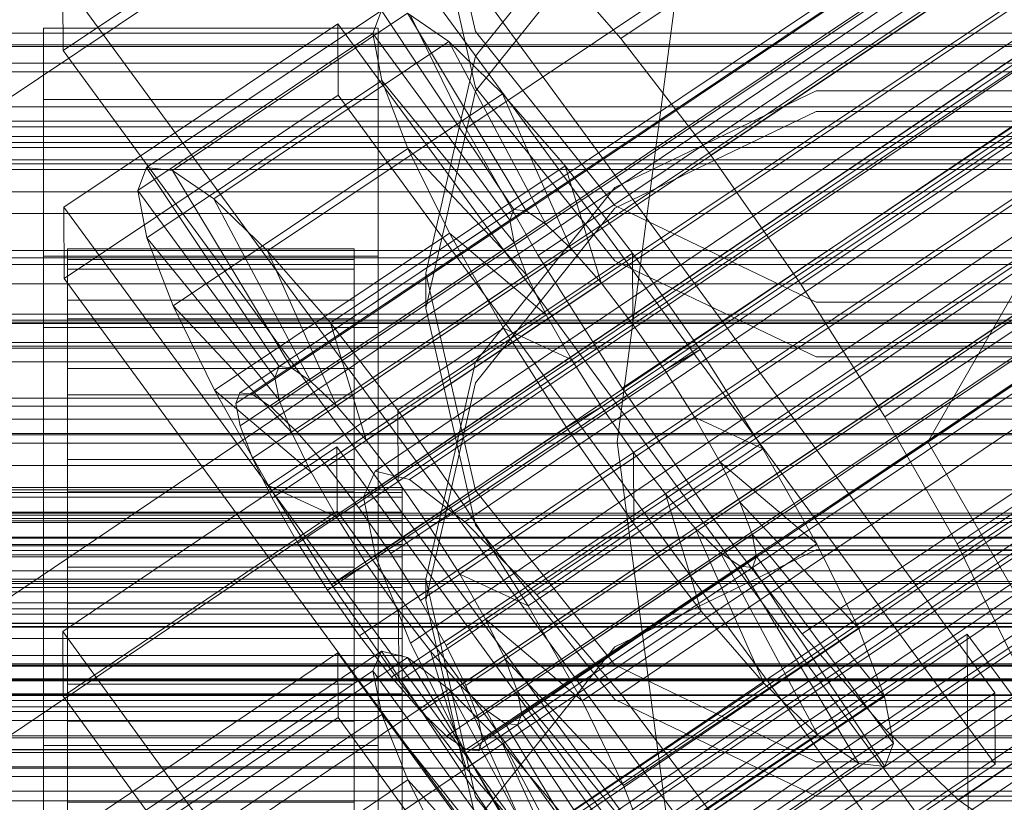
# Model space of a CAD drawing. Header units: millimetres. Extents: x -2233 to 61924, y -68080 to 6847.
# Tile 202 of 256: x 132 to 173, y -34265 to -34232. Entities that reach past the tile are written whole.
import ezdxf

# ---------------------------------------------------------------- set-up
doc = ezdxf.new("R2010")
doc.units = ezdxf.units.MM
for name, color, linetype, lineweight in [('COTAS_O', 1, 'Continuous', 0), ('COTAS_P', 1, 'Continuous', 0), ('frontal_briquetadora', 7, 'Continuous', 0), ('frontal_C01', 7, 'Continuous', 0), ('frontal_C02', 7, 'Continuous', 0), ('frontal_C03', 7, 'Continuous', 0), ('frontal_mezcladora', 7, 'Continuous', 0), ('frontal_secador', 7, 'Continuous', 0)]:
    doc.layers.add(name, color=color, linetype=linetype, lineweight=lineweight)
doc.dimstyles.new('R19_100', dxfattribs={"dimtxt": 250, "dimasz": 150, "dimexe": 150, "dimexo": 80, "dimgap": 100, "dimtad": 1, "dimtih": 1, "dimtoh": 1, "dimdsep": 46, "dimcen": 0.09, "dimadec": 0, "dimazin": 0, "dimtfac": 1, "dimtdec": 4, "dimtofl": 0, "dimtmove": 0, "dimatfit": 3, "dimfxl": 1, "dimtolj": 1, "dimtzin": 0, "dimarcsym": 0})

# ---------------------------------------------------------------- blocks, each defined once
blk = doc.blocks.new('DIM_R27_48')
at = {"layer": 'COTAS_P'}
for p, q in [((-1750, -34600), (-1600, -34555)), ((2600, -34600), (2450, -34555)), ((-1750, -35500), (-1750, -34600)), ((-1750, -34600), (2600, -34600)), ((-1750, -34600), (-1600, -34645)), ((2600, -34600), (2450, -34645)), ((2600, -35500), (2600, -34600))]:
    blk.add_line(p, q, dxfattribs=at)
blk.add_text('4350 P', height=250, dxfattribs=at).set_placement((425, -34500))
blk = doc.blocks.new('DIM_R27_50')
at = {"layer": 'COTAS_P'}
for p, q in [((1705.784, -34504.945), (1551.897, -34475.895)), ((-194.216, -34704.945), (1705.784, -34504.945)), ((1705.784, -34504.945), (1561.319, -34565.401)), ((1800, -35400), (1705.784, -34504.945)), ((-194.216, -34704.945), (-49.751, -34644.49)), ((-100, -35600), (-194.216, -34704.945)), ((-194.216, -34704.945), (-40.33, -34733.995))]:
    blk.add_line(p, q, dxfattribs=at)
blk.add_text('1910.5 P', height=250, rotation=6.009, dxfattribs=at).set_placement((745.315, -34505.495))
blk = doc.blocks.new('DIM_R27_52')
at = {"layer": 'COTAS_O'}
for p, q in [((-1725, -33700), (-1575, -33655)), ((1725, -33700), (1575, -33655)), ((-1725, -34400), (-1725, -33700)), ((-1725, -33700), (1725, -33700)), ((-1725, -33700), (-1575, -33745)), ((1725, -33700), (1575, -33745)), ((1725, -34400), (1725, -33700))]:
    blk.add_line(p, q, dxfattribs=at)
blk.add_text('3450 O', height=250, dxfattribs=at).set_placement((0, -33600))
blk = doc.blocks.new('DIM_R27_53')
at = {"layer": 'COTAS_P'}
for p, q in [((-150, -32000), (550, -32000)), ((550, -32000), (505, -32150)), ((550, -34600), (550, -32000)), ((550, -32000), (595, -32150)), ((550, -34600), (505, -34450)), ((550, -34600), (595, -34450)), ((-150, -34600), (550, -34600))]:
    blk.add_line(p, q, dxfattribs=at)
blk.add_text('2600 P', height=250, rotation=90, dxfattribs=at).set_placement((450, -33300))
blk = doc.blocks.new('DIM_R27_56')
at = {"layer": 'COTAS_O'}
for p, q in [((-650, -34200), (-500, -34155)), ((650, -34200), (500, -34155)), ((-650, -34900), (-650, -34200)), ((-650, -34200), (650, -34200)), ((-650, -34200), (-500, -34245)), ((650, -34200), (500, -34245)), ((650, -34900), (650, -34200))]:
    blk.add_line(p, q, dxfattribs=at)
blk.add_text('1300 O', height=250, dxfattribs=at).set_placement((0, -34100))

msp = doc.modelspace()

# ---------------------------------------------------------------- linework, layer by layer
at = {"layer": 'frontal_briquetadora'}
for p, q in [((151.08, -34232.849), (149, -34223.801)), ((149, -34226.151), (151.08, -34235.184)), ((151.08, -34233.872), (156.906, -34226.61)), ((156.907, -34228.052), (151.08, -34235.335)), ((156.906, -34240.124), (151.08, -34232.849)), ((149, -34242.945), (151.08, -34233.872)), ((151.08, -34235.335), (149, -34244.416)), ((151.08, -34235.184), (156.907, -34242.429)), ((165.326, -34235.331), (156.906, -34239.371)), ((174.674, -34235.331), (165.326, -34235.331)), ((156.907, -34240.238), (165.327, -34236.188)), ((165.327, -34236.188), (174.673, -34236.188)), ((156.906, -34239.371), (151.08, -34246.657)), ((151.08, -34247.536), (156.907, -34240.238)), ((165.326, -34244.169), (156.906, -34240.124)), ((156.907, -34242.429), (165.327, -34246.449)), ((151.08, -34252.035), (149, -34242.945)), ((149, -34244.416), (149, -34242.945)), ((149, -34244.416), (151.08, -34253.497)), ((174.674, -34244.169), (165.326, -34244.169)), ((165.327, -34246.449), (174.673, -34246.449)), ((151.08, -34246.657), (149, -34255.753)), ((149, -34256.636), (151.08, -34247.536)), ((156.906, -34259.336), (151.08, -34252.035)), ((151.08, -34253.497), (156.907, -34260.779)), ((165.326, -34254.527), (156.906, -34258.582)), ((174.674, -34254.527), (165.326, -34254.527)), ((149, -34255.753), (131, -34255.753)), ((149, -34256.636), (149, -34255.753)), ((149, -34255.753), (151.08, -34264.86)), ((151.08, -34265.737), (149, -34256.636)), ((156.906, -34258.582), (151.08, -34265.888)), ((165.326, -34263.393), (156.906, -34259.336)), ((-160, -34260.611), (200, -34260.611)), ((156.907, -34260.779), (165.327, -34264.821)), ((174.674, -34263.393), (165.326, -34263.393)), ((-160, -34265.027), (200, -34265.027)), ((151.08, -34264.86), (156.906, -34272.168)), ((165.327, -34264.821), (174.673, -34264.821))]:
    msp.add_line(p, q, dxfattribs=at)
at = {"layer": 'frontal_C01'}
for p, q in [((146.872, -34251.231), (331.181, -34126.897)), ((148.32, -34251.581), (332.629, -34127.246)), ((146.383, -34252.321), (330.692, -34127.987)), ((150.629, -34253.346), (334.938, -34129.011)), ((141.218, -34274.815), (355.017, -34130.587)), ((141.731, -34274.939), (355.53, -34130.711)), ((146.887, -34254.776), (331.197, -34130.442)), ((141.045, -34275.202), (354.844, -34130.973)), ((142.549, -34275.565), (356.348, -34131.336)), ((141.224, -34276.072), (355.022, -34131.843)), ((153.641, -34256.406), (337.95, -34132.071)), ((143.617, -34276.649), (357.415, -34132.421)), ((141.742, -34277.366), (355.541, -34133.138)), ((144.861, -34278.119), (358.659, -34133.89)), ((148.35, -34258.429), (332.659, -34134.094)), ((142.565, -34278.996), (356.363, -34134.768)), ((359.995, -34135.645), (146.196, -34279.873)), ((157.152, -34260.553), (341.461, -34136.219)), ((143.635, -34280.852), (357.434, -34136.624)), ((147.533, -34281.793), (361.332, -34137.564)), ((144.881, -34282.806), (358.68, -34138.578)), ((150.672, -34263.031), (334.981, -34138.696)), ((345.231, -34141.17), (160.922, -34265.504)), ((153.694, -34268.268), (338.003, -34143.933)), ((157.211, -34273.783), (341.52, -34149.448)), ((228.298, -34191.267), (130, -34257.579)), ((130, -34263.359), (228.298, -34197.047)), ((-311.15, -34232.906), (311.15, -34232.906)), ((-311.15, -34233.399), (311.15, -34233.399)), ((-311.15, -34238.212), (311.15, -34238.212)), ((-311.15, -34238.614), (311.15, -34238.614)), ((-311.15, -34242.307), (311.15, -34242.307)), ((-311.15, -34242.591), (311.15, -34242.591)), ((-311.15, -34244.913), (311.15, -34244.913)), ((-311.15, -34245.06), (311.15, -34245.06)), ((-311.15, -34245.852), (311.15, -34245.852)), ((133.809, -34257.946), (145.277, -34250.21)), ((145.277, -34250.21), (145.289, -34252.906)), ((145.277, -34250.21), (172.809, -34288.064)), ((146.383, -34252.321), (146.872, -34251.231)), ((146.872, -34251.231), (148.32, -34251.581)), ((148.32, -34251.581), (150.629, -34253.346)), ((146.887, -34254.776), (146.383, -34252.321)), ((145.289, -34252.906), (133.821, -34260.642)), ((172.821, -34290.76), (145.289, -34252.906)), ((150.629, -34253.346), (153.641, -34256.406)), ((148.35, -34258.429), (146.887, -34254.776)), ((153.641, -34256.406), (157.152, -34260.553)), ((133.821, -34260.642), (133.809, -34257.946)), ((161.341, -34295.801), (133.809, -34257.946)), ((150.672, -34263.031), (148.35, -34258.429)), ((133.847, -34266.574), (145.315, -34258.838)), ((137.313, -34265.395), (147.143, -34258.764)), ((145.315, -34258.838), (145.327, -34261.534)), ((145.315, -34258.838), (172.847, -34296.692)), ((147.143, -34258.764), (146.777, -34259.579)), ((148.226, -34259.025), (147.143, -34258.764)), ((147.143, -34258.764), (152.686, -34267.079)), ((138.396, -34265.656), (148.226, -34259.025)), ((149.953, -34260.345), (148.226, -34259.025)), ((148.226, -34259.025), (153.199, -34267.203)), ((136.948, -34266.21), (146.777, -34259.579)), ((146.777, -34259.579), (152.513, -34267.465)), ((146.777, -34259.579), (147.155, -34261.415)), ((133, -34262.704), (133, -34260.008)), ((133, -34260.008), (147, -34260.008)), ((133, -34306.231), (133, -34260.008)), ((147, -34260.008), (147, -34262.704)), ((147, -34260.008), (147, -34306.231)), ((140.123, -34266.977), (149.953, -34260.345)), ((152.207, -34262.635), (149.953, -34260.345)), ((149.953, -34260.345), (154.017, -34267.828)), ((133.821, -34260.642), (161.353, -34298.497)), ((157.152, -34260.553), (160.922, -34265.504)), ((145.327, -34261.534), (133.859, -34269.27)), ((137.325, -34268.047), (147.155, -34261.415)), ((172.859, -34299.388), (145.327, -34261.534)), ((147.155, -34261.415), (152.692, -34268.335)), ((147.155, -34261.415), (148.249, -34264.148)), ((147, -34262.704), (133, -34262.704)), ((133, -34262.704), (133, -34308.927)), ((142.377, -34269.266), (152.207, -34262.635)), ((147, -34308.927), (147, -34262.704)), ((154.833, -34265.737), (152.207, -34262.635)), ((152.207, -34262.635), (155.085, -34268.913)), ((153.694, -34268.268), (150.672, -34263.031)), ((138.419, -34270.779), (148.249, -34264.148)), ((148.249, -34264.148), (153.21, -34269.629)), ((148.249, -34264.148), (149.985, -34267.59))]:
    msp.add_line(p, q, dxfattribs=at)
at = {"layer": 'frontal_C02'}
for p, q in [((141.218, -34247.953), (355.017, -34104.978)), ((141.731, -34248.009), (355.53, -34105.034)), ((141.045, -34248.408), (354.844, -34105.432)), ((142.549, -34248.572), (356.348, -34105.596)), ((141.224, -34249.342), (355.022, -34106.366)), ((143.617, -34249.602), (357.415, -34106.627)), ((141.742, -34250.692), (355.541, -34107.716)), ((144.861, -34251.031), (358.659, -34108.056)), ((142.565, -34252.365), (356.363, -34109.39)), ((359.995, -34109.785), (146.196, -34252.761)), ((157.152, -34233.131), (341.461, -34109.877)), ((143.635, -34254.249), (357.434, -34111.273)), ((147.533, -34254.673), (361.332, -34111.698)), ((144.881, -34256.213), (358.68, -34113.238)), ((148.779, -34256.638), (362.578, -34113.663)), ((150.672, -34236.896), (334.981, -34113.641)), ((345.231, -34114.758), (160.922, -34238.012)), ((146.218, -34258.126), (360.017, -34115.15)), ((149.85, -34258.521), (363.648, -34115.546)), ((147.554, -34259.855), (361.352, -34116.88)), ((150.672, -34260.195), (364.471, -34117.22)), ((148.798, -34261.284), (362.596, -34118.309)), ((151.191, -34261.545), (364.989, -34118.569)), ((153.694, -34242.211), (338.003, -34118.957)), ((149.865, -34262.315), (363.664, -34119.339)), ((151.369, -34262.479), (365.168, -34119.503)), ((150.683, -34262.877), (364.482, -34119.902)), ((151.196, -34262.933), (364.995, -34119.958)), ((164.693, -34243.409), (349.002, -34120.155)), ((157.211, -34247.756), (341.52, -34124.502)), ((168.21, -34248.954), (352.519, -34125.7)), ((160.982, -34253.153), (345.291, -34129.899)), ((171.232, -34254.27), (355.541, -34131.015)), ((164.752, -34258.034), (349.061, -34134.78)), ((168.263, -34262.067), (352.572, -34138.812)), ((171.275, -34264.976), (355.584, -34141.721)), ((130, -34236.667), (228.298, -34170.932)), ((145.277, -34222.988), (172.809, -34260.51)), ((145.289, -34225.968), (133.821, -34233.637)), ((172.821, -34263.491), (145.289, -34225.968)), ((153.641, -34229.099), (157.152, -34233.131)), ((133.821, -34233.637), (133.809, -34230.657)), ((161.341, -34268.179), (133.809, -34230.657)), ((137.313, -34238.535), (147.143, -34231.962)), ((138.396, -34238.653), (148.226, -34232.08)), ((147.143, -34231.962), (146.777, -34232.921)), ((147.143, -34231.962), (152.686, -34240.284)), ((149.953, -34233.267), (148.226, -34232.08)), ((148.226, -34232.08), (153.199, -34240.34)), ((133.847, -34240.194), (145.315, -34232.525)), ((145.315, -34232.525), (145.327, -34235.506)), ((145.315, -34232.525), (172.847, -34270.048)), ((150.672, -34236.896), (148.35, -34232.173)), ((133, -34235.68), (133, -34232.699)), ((133, -34232.699), (147, -34232.699)), ((133, -34278.518), (133, -34232.699)), ((136.948, -34239.495), (146.777, -34232.921)), ((146.777, -34232.921), (152.513, -34240.739)), ((146.777, -34232.921), (147.155, -34234.893)), ((147, -34232.699), (147, -34235.68)), ((147, -34232.699), (147, -34278.518)), ((140.123, -34239.841), (149.953, -34233.267)), ((152.207, -34235.443), (149.953, -34233.267)), ((149.953, -34233.267), (154.017, -34240.902)), ((157.152, -34233.131), (160.922, -34238.012)), ((133.821, -34233.637), (161.353, -34271.16)), ((-450, -34234.172), (450, -34234.172)), ((137.325, -34241.467), (147.155, -34234.893)), ((147.155, -34234.893), (152.692, -34241.673)), ((147.155, -34234.893), (148.249, -34237.743)), ((147, -34235.68), (133, -34235.68)), ((133, -34235.68), (133, -34281.498)), ((145.327, -34235.506), (133.859, -34243.175)), ((142.377, -34242.017), (152.207, -34235.443)), ((172.859, -34273.028), (145.327, -34235.506)), ((147, -34281.498), (147, -34235.68)), ((154.833, -34238.46), (152.207, -34235.443)), ((152.207, -34235.443), (155.085, -34241.933)), ((153.694, -34242.211), (150.672, -34236.896)), ((138.419, -34244.316), (148.249, -34237.743)), ((148.249, -34237.743), (153.21, -34243.022)), ((148.249, -34237.743), (149.985, -34241.276)), ((160.922, -34238.012), (164.693, -34243.409)), ((136.948, -34239.495), (137.313, -34238.535)), ((142.856, -34246.858), (137.313, -34238.535)), ((137.313, -34238.535), (138.396, -34238.653)), ((143.369, -34246.913), (138.396, -34238.653)), ((138.396, -34238.653), (140.123, -34239.841)), ((145.003, -34245.033), (154.833, -34238.46)), ((157.653, -34242.111), (154.833, -34238.46)), ((154.833, -34238.46), (156.329, -34243.362)), ((142.683, -34247.312), (136.948, -34239.495)), ((137.325, -34241.467), (136.948, -34239.495)), ((144.188, -34247.476), (140.123, -34239.841)), ((140.123, -34239.841), (142.377, -34242.017)), ((133.859, -34243.175), (133.847, -34240.194)), ((161.379, -34277.717), (133.847, -34240.194)), ((152.686, -34240.284), (142.856, -34246.858)), ((153.199, -34240.34), (143.369, -34246.913)), ((152.513, -34240.739), (152.686, -34240.284)), ((152.686, -34240.284), (153.199, -34240.34)), ((153.199, -34240.34), (154.017, -34240.902)), ((152.513, -34240.739), (142.683, -34247.312)), ((152.692, -34241.673), (152.513, -34240.739)), ((154.017, -34240.902), (144.188, -34247.476)), ((154.017, -34240.902), (155.085, -34241.933)), ((142.862, -34248.246), (137.325, -34241.467)), ((138.419, -34244.316), (137.325, -34241.467)), ((140.156, -34247.85), (149.985, -34241.276)), ((149.985, -34241.276), (154.033, -34244.696)), ((149.985, -34241.276), (152.246, -34245.252)), ((134, -34251.921), (134, -34241.929)), ((134, -34241.929), (134, -34242.375)), ((134, -34241.929), (146, -34241.929)), ((134, -34242.777), (134, -34241.929)), ((152.692, -34241.673), (142.862, -34248.246)), ((155.085, -34241.933), (145.255, -34248.507)), ((146, -34242.375), (146, -34241.929)), ((146, -34241.929), (146, -34251.921)), ((146, -34241.929), (146, -34242.777)), ((153.21, -34243.022), (152.692, -34241.673)), ((155.085, -34241.933), (156.329, -34243.362)), ((133, -34245.217), (133, -34242.237)), ((133, -34242.237), (147, -34242.237)), ((133, -34288.055), (133, -34242.237)), ((134, -34252.132), (134, -34242.375)), ((134, -34242.375), (134, -34244.084)), ((134, -34242.375), (146, -34242.375)), ((145.255, -34248.507), (142.377, -34242.017)), ((142.377, -34242.017), (145.003, -34245.033)), ((146, -34244.084), (146, -34242.375)), ((146, -34242.375), (146, -34252.132)), ((147, -34242.237), (147, -34245.217)), ((147, -34242.237), (147, -34288.055)), ((157.653, -34242.111), (147.823, -34248.685)), ((157.211, -34247.756), (153.694, -34242.211)), ((157.665, -34245.092), (157.653, -34242.111)), ((160.474, -34246.148), (157.653, -34242.111)), ((134, -34252.322), (134, -34242.777)), ((134, -34242.777), (146, -34242.777)), ((134, -34244.86), (134, -34242.777)), ((146, -34242.777), (146, -34252.322)), ((146, -34242.777), (146, -34244.86)), ((133.859, -34243.175), (161.391, -34280.697)), ((153.21, -34243.022), (143.38, -34249.596)), ((154.033, -34244.696), (153.21, -34243.022)), ((156.329, -34243.362), (146.499, -34249.936)), ((156.329, -34243.362), (157.665, -34245.092)), ((164.693, -34243.409), (168.21, -34248.954)), ((134, -34252.942), (134, -34244.084)), ((134, -34244.084), (134, -34246.941)), ((134, -34244.084), (146, -34244.084)), ((143.38, -34249.596), (138.419, -34244.316)), ((140.156, -34247.85), (138.419, -34244.316)), ((146, -34246.941), (146, -34244.084)), ((146, -34244.084), (146, -34252.942)), ((134, -34253.309), (134, -34244.86)), ((134, -34244.86), (146, -34244.86)), ((134, -34248.038), (134, -34244.86)), ((154.033, -34244.696), (144.203, -34251.27)), ((146, -34244.86), (146, -34253.309)), ((146, -34244.86), (146, -34248.038)), ((155.103, -34246.579), (154.033, -34244.696)), ((147, -34245.217), (133, -34245.217)), ((133, -34245.217), (133, -34291.036)), ((142.416, -34251.826), (152.246, -34245.252)), ((146.499, -34249.936), (145.003, -34245.033)), ((145.003, -34245.033), (147.823, -34248.685)), ((147, -34291.036), (147, -34245.217)), ((147.835, -34251.665), (157.665, -34245.092)), ((152.246, -34245.252), (155.103, -34246.579)), ((152.246, -34245.252), (154.877, -34249.4)), ((157.665, -34245.092), (159.001, -34247.004)), ((450, -34246.094), (-450, -34246.094)), ((150.644, -34252.722), (160.474, -34246.148)), ((160.474, -34246.148), (159.001, -34247.004)), ((163.105, -34250.296), (160.474, -34246.148)), ((134, -34254.294), (134, -34246.941)), ((134, -34246.941), (134, -34250.749)), ((134, -34246.941), (146, -34246.941)), ((142.856, -34246.858), (142.683, -34247.312)), ((143.369, -34246.913), (142.856, -34246.858)), ((144.188, -34247.476), (143.369, -34246.913)), ((155.103, -34246.579), (145.274, -34253.153)), ((146, -34250.749), (146, -34246.941)), ((146, -34246.941), (146, -34254.294)), ((156.35, -34248.544), (155.103, -34246.579)), ((142.683, -34247.312), (142.862, -34248.246)), ((159.001, -34247.004), (149.171, -34253.577)), ((159.001, -34247.004), (160.247, -34248.969)), ((145.255, -34248.507), (144.188, -34247.476)), ((160.982, -34253.153), (157.211, -34247.756)), ((134, -34254.814), (134, -34248.038)), ((134, -34248.038), (146, -34248.038)), ((134, -34252.093), (134, -34248.038)), ((144.203, -34251.27), (140.156, -34247.85)), ((142.416, -34251.826), (140.156, -34247.85)), ((141.045, -34248.408), (141.218, -34247.953)), ((141.218, -34247.953), (141.731, -34248.009)), ((141.731, -34248.009), (142.549, -34248.572)), ((146, -34248.038), (146, -34254.814)), ((146, -34248.038), (146, -34252.093)), ((141.224, -34249.342), (141.045, -34248.408)), ((142.549, -34248.572), (143.617, -34249.602)), ((142.862, -34248.246), (143.38, -34249.596)), ((146.499, -34249.936), (145.255, -34248.507)), ((156.35, -34248.544), (146.52, -34255.118)), ((154.877, -34249.4), (156.35, -34248.544)), ((157.686, -34250.456), (156.35, -34248.544)), ((147.823, -34248.685), (147.835, -34251.665)), ((147.823, -34248.685), (150.644, -34252.722)), ((160.247, -34248.969), (150.417, -34255.542)), ((163.105, -34250.296), (160.247, -34248.969)), ((160.247, -34248.969), (161.318, -34250.852)), ((168.21, -34248.954), (171.232, -34254.27)), ((141.742, -34250.692), (141.224, -34249.342)), ((145.047, -34255.973), (154.877, -34249.4)), ((154.877, -34249.4), (157.698, -34253.437)), ((143.38, -34249.596), (144.203, -34251.27)), ((143.617, -34249.602), (144.861, -34251.031)), ((147.835, -34251.665), (146.499, -34249.936)), ((157.686, -34250.456), (147.856, -34257.03)), ((153.275, -34256.87), (163.105, -34250.296)), ((157.698, -34253.437), (157.686, -34250.456)), ((159.022, -34252.186), (157.686, -34250.456)), ((165.365, -34254.272), (163.105, -34250.296)), ((134, -34256.098), (134, -34250.749)), ((134, -34250.749), (134, -34255.25)), ((134, -34250.749), (146, -34250.749)), ((142.565, -34252.365), (141.742, -34250.692)), ((144.861, -34251.031), (146.196, -34252.761)), ((146, -34255.25), (146, -34250.749)), ((146, -34250.749), (146, -34256.098)), ((161.318, -34250.852), (151.488, -34257.426)), ((165.365, -34254.272), (161.318, -34250.852)), ((161.318, -34250.852), (162.14, -34252.526)), ((144.203, -34251.27), (145.274, -34253.153)), ((145.274, -34253.153), (142.416, -34251.826)), ((145.047, -34255.973), (142.416, -34251.826)), ((149.171, -34253.577), (147.835, -34251.665)), ((-148, -34251.921), (148, -34251.921)), ((-148, -34252.132), (148, -34252.132)), ((134, -34252.132), (134, -34251.921)), ((146, -34251.921), (134, -34251.921)), ((134, -34251.921), (134, -34252.322)), ((134, -34256.735), (134, -34252.093)), ((134, -34252.093), (146, -34252.093)), ((134, -34256.749), (134, -34252.093)), ((134, -34252.942), (134, -34252.132)), ((146, -34252.132), (134, -34252.132)), ((146, -34251.921), (146, -34252.132)), ((146, -34252.322), (146, -34251.921)), ((146, -34252.093), (146, -34256.735)), ((146, -34252.093), (146, -34256.749)), ((146, -34252.132), (146, -34252.942)), ((148, -34252.132), (148, -34251.921)), ((148, -34251.921), (148, -34252.322)), ((148, -34252.942), (148, -34252.132)), ((159.022, -34252.186), (149.192, -34258.76)), ((160.518, -34257.088), (159.022, -34252.186)), ((160.266, -34253.615), (159.022, -34252.186)), ((-148, -34252.322), (148, -34252.322)), ((146, -34252.322), (134, -34252.322)), ((134, -34252.322), (134, -34253.309)), ((143.635, -34254.249), (142.565, -34252.365)), ((146, -34253.309), (146, -34252.322)), ((148, -34252.322), (148, -34253.309)), ((149.171, -34253.577), (150.644, -34252.722)), ((150.644, -34252.722), (153.275, -34256.87)), ((162.14, -34252.526), (152.311, -34259.099)), ((167.102, -34257.805), (162.14, -34252.526)), ((162.14, -34252.526), (162.659, -34253.875)), ((-148, -34252.942), (148, -34252.942)), ((134, -34254.294), (134, -34252.942)), ((146, -34252.942), (134, -34252.942)), ((146, -34252.942), (146, -34254.294)), ((146.196, -34252.761), (147.533, -34254.673)), ((148, -34254.294), (148, -34252.942)), ((-148, -34253.309), (148, -34253.309)), ((146, -34253.309), (134, -34253.309)), ((134, -34253.309), (134, -34254.814)), ((145.274, -34253.153), (146.52, -34255.118)), ((146, -34254.814), (146, -34253.309)), ((147.868, -34260.011), (157.698, -34253.437)), ((148, -34253.309), (148, -34254.814)), ((157.698, -34253.437), (160.518, -34257.088)), ((164.752, -34258.034), (160.982, -34253.153)), ((150.417, -34255.542), (149.171, -34253.577)), ((160.266, -34253.615), (150.436, -34260.188)), ((162.659, -34253.875), (152.829, -34260.449)), ((163.144, -34260.105), (160.266, -34253.615)), ((161.333, -34254.646), (160.266, -34253.615)), ((168.196, -34260.655), (162.659, -34253.875)), ((162.659, -34253.875), (162.837, -34254.809)), ((-148, -34254.294), (148, -34254.294)), ((134, -34256.098), (134, -34254.294)), ((146, -34254.294), (134, -34254.294)), ((144.881, -34256.213), (143.635, -34254.249)), ((146, -34254.294), (146, -34256.098)), ((148, -34256.098), (148, -34254.294)), ((155.535, -34260.846), (165.365, -34254.272)), ((167.102, -34257.805), (165.365, -34254.272)), ((171.232, -34254.27), (173.554, -34258.993)), ((147.533, -34254.673), (148.779, -34256.638)), ((161.333, -34254.646), (151.503, -34261.219)), ((165.397, -34262.281), (161.333, -34254.646)), ((162.151, -34255.208), (161.333, -34254.646)), ((-148, -34254.814), (148, -34254.814)), ((146, -34254.814), (134, -34254.814)), ((134, -34254.814), (134, -34256.735)), ((146.52, -34255.118), (145.047, -34255.973)), ((146, -34256.735), (146, -34254.814)), ((146.52, -34255.118), (147.856, -34257.03)), ((148, -34254.814), (148, -34256.735)), ((162.837, -34254.809), (153.008, -34261.383)), ((162.837, -34254.809), (162.664, -34255.264)), ((168.573, -34262.627), (162.837, -34254.809)), ((134, -34255.25), (134, -34258.231)), ((146, -34255.25), (134, -34255.25)), ((134, -34255.25), (134, -34260.137)), ((146, -34258.231), (146, -34255.25)), ((146, -34260.137), (146, -34255.25)), ((151.488, -34257.426), (150.417, -34255.542)), ((150.417, -34255.542), (153.275, -34256.87)), ((162.151, -34255.208), (152.321, -34261.782)), ((162.664, -34255.264), (152.835, -34261.838)), ((167.125, -34263.468), (162.151, -34255.208)), ((162.664, -34255.264), (162.151, -34255.208)), ((168.208, -34263.586), (162.664, -34255.264)), ((147.868, -34260.011), (145.047, -34255.973)), ((-148, -34256.098), (148, -34256.098)), ((134, -34258.231), (134, -34256.098)), ((146, -34256.098), (134, -34256.098)), ((146.218, -34258.126), (144.881, -34256.213)), ((146, -34256.098), (146, -34258.231)), ((148, -34258.231), (148, -34256.098)), ((-148, -34256.735), (148, -34256.735)), ((146, -34256.735), (134, -34256.735)), ((134, -34256.735), (134, -34258.941)), ((134, -34258.941), (134, -34256.749)), ((134, -34256.749), (146, -34256.749)), ((134, -34261.689), (134, -34256.749)), ((146, -34258.941), (146, -34256.735)), ((146, -34256.749), (146, -34258.941)), ((146, -34256.749), (146, -34261.689)), ((148, -34256.735), (148, -34258.941)), ((148.779, -34256.638), (149.85, -34258.521)), ((147.856, -34257.03), (147.868, -34260.011)), ((147.856, -34257.03), (149.192, -34258.76)), ((150.688, -34263.662), (160.518, -34257.088)), ((153.275, -34256.87), (155.535, -34260.846)), ((160.518, -34257.088), (163.144, -34260.105)), ((152.311, -34259.099), (151.488, -34257.426)), ((151.488, -34257.426), (155.535, -34260.846)), ((157.272, -34264.379), (167.102, -34257.805)), ((160.19, -34265.722), (171.658, -34258.052)), ((168.263, -34262.067), (164.752, -34258.034)), ((168.196, -34260.655), (167.102, -34257.805)), ((171.658, -34258.052), (171.715, -34272.359)), ((171.658, -34258.052), (177.394, -34265.87)), ((148, -34258.231), (-148, -34258.231)), ((134, -34258.231), (146, -34258.231)), ((134, -34260.545), (134, -34258.231)), ((146, -34258.231), (146, -34260.545)), ((147.554, -34259.855), (146.218, -34258.126)), ((148, -34260.545), (148, -34258.231)), ((149.192, -34258.76), (150.688, -34263.662)), ((149.192, -34258.76), (150.436, -34260.188)), ((149.85, -34258.521), (150.672, -34260.195)), ((-148, -34258.941), (148, -34258.941)), ((146, -34258.941), (134, -34258.941)), ((134, -34258.941), (134, -34261.281)), ((146, -34261.281), (146, -34258.941)), ((148, -34258.941), (148, -34261.281)), ((152.829, -34260.449), (152.311, -34259.099)), ((152.311, -34259.099), (157.272, -34264.379)), ((134, -34260.545), (134, -34260.137)), ((134, -34260.137), (134, -34265.077)), ((134, -34260.137), (146, -34260.137)), ((146, -34265.077), (146, -34260.137)), ((146, -34260.137), (146, -34260.545)), ((148.798, -34261.284), (147.554, -34259.855)), ((150.688, -34263.662), (147.868, -34260.011)), ((153.314, -34266.678), (163.144, -34260.105)), ((163.144, -34260.105), (165.397, -34262.281)), ((-148, -34260.545), (148, -34260.545)), ((134, -34262.885), (134, -34260.545)), ((146, -34260.545), (134, -34260.545)), ((146, -34260.545), (146, -34262.885)), ((148, -34262.885), (148, -34260.545)), ((150.436, -34260.188), (153.314, -34266.678)), ((150.436, -34260.188), (151.503, -34261.219)), ((150.672, -34260.195), (151.191, -34261.545)), ((153.008, -34261.383), (152.829, -34260.449)), ((152.829, -34260.449), (158.366, -34267.228)), ((172.809, -34260.51), (161.341, -34268.179)), ((172.821, -34263.491), (172.809, -34260.51)), ((155.535, -34260.846), (157.272, -34264.379)), ((158.366, -34267.228), (168.196, -34260.655)), ((168.573, -34262.627), (168.196, -34260.655)), ((-148, -34261.281), (148, -34261.281)), ((134, -34261.281), (134, -34261.689)), ((146, -34261.281), (134, -34261.281)), ((134, -34261.281), (134, -34263.595)), ((146, -34261.689), (146, -34261.281)), ((146, -34263.595), (146, -34261.281)), ((148, -34261.281), (148, -34263.595)), ((149.865, -34262.315), (148.798, -34261.284)), ((151.503, -34261.219), (155.567, -34268.854)), ((151.503, -34261.219), (152.321, -34261.782)), ((134, -34261.689), (146, -34261.689)), ((134, -34266.576), (134, -34261.689)), ((146, -34261.689), (146, -34266.576)), ((151.191, -34261.545), (151.369, -34262.479)), ((152.321, -34261.782), (157.295, -34270.042)), ((152.321, -34261.782), (152.835, -34261.838)), ((152.835, -34261.838), (153.008, -34261.383)), ((153.008, -34261.383), (158.743, -34269.2)), ((152.835, -34261.838), (158.378, -34270.16)), ((171.275, -34264.976), (168.263, -34262.067)), ((150.683, -34262.877), (149.865, -34262.315)), ((151.369, -34262.479), (151.196, -34262.933)), ((155.567, -34268.854), (165.397, -34262.281)), ((165.397, -34262.281), (167.125, -34263.468)), ((-148, -34262.885), (148, -34262.885)), ((134, -34265.091), (134, -34262.885)), ((134, -34262.885), (134, -34265.077)), ((146, -34262.885), (134, -34262.885)), ((146, -34265.077), (146, -34262.885)), ((146, -34262.885), (146, -34265.091)), ((148, -34265.091), (148, -34262.885)), ((151.196, -34262.933), (150.683, -34262.877)), ((158.743, -34269.2), (168.573, -34262.627)), ((168.208, -34263.586), (168.573, -34262.627)), ((-148, -34263.595), (148, -34263.595)), ((134, -34263.595), (134, -34266.576)), ((146, -34263.595), (134, -34263.595)), ((134, -34263.595), (134, -34265.728)), ((146, -34266.576), (146, -34263.595)), ((146, -34265.728), (146, -34263.595)), ((148, -34263.595), (148, -34265.728)), ((153.314, -34266.678), (150.688, -34263.662)), ((157.295, -34270.042), (167.125, -34263.468)), ((158.378, -34270.16), (168.208, -34263.586)), ((161.353, -34271.16), (172.821, -34263.491)), ((167.125, -34263.468), (168.208, -34263.586)), ((157.272, -34264.379), (158.366, -34267.228)), ((134, -34265.077), (134, -34269.733)), ((134, -34265.077), (146, -34265.077)), ((146, -34269.733), (146, -34265.077)), ((173.584, -34266.564), (171.275, -34264.976))]:
    msp.add_line(p, q, dxfattribs=at)
at = {"layer": 'frontal_C03'}
for p, q in [((1250, -34233.471), (-1250, -34233.471)), ((1250, -34234.529), (-1250, -34234.529)), ((-1250, -34236.6), (1250, -34236.6)), ((1250, -34236.836), (-1250, -34236.836)), ((-1250, -34237.233), (1250, -34237.233)), ((1250, -34237.49), (-1250, -34237.49)), ((-1250, -34237.697), (1250, -34237.697)), ((1250, -34238.371), (-1250, -34238.371)), ((-1250, -34239.553), (1250, -34239.553)), ((-1250, -34240.449), (1250, -34240.449)), ((-1250, -34243.401), (1250, -34243.401)), ((-1250, -34244.669), (1250, -34244.669)), ((1250, -34248.177), (-1250, -34248.177)), ((-1250, -34248.516), (1250, -34248.516)), ((1250, -34249.059), (-1250, -34249.059)), ((1250, -34249.712), (-1250, -34249.712)), ((-1250, -34250.068), (1250, -34250.068)), ((1250, -34252.019), (-1250, -34252.019)), ((-1500, -34252.99), (1500, -34252.99)), ((-1250, -34253.077), (1250, -34253.077)), ((-1500, -34253.214), (1500, -34253.214)), ((-1500, -34253.379), (1500, -34253.379)), ((-1500, -34254.036), (1500, -34254.036)), ((-1500, -34254.354), (1500, -34254.354)), ((-1250, -34254.549), (1250, -34254.549)), ((-1500, -34255.4), (1500, -34255.4)), ((-1500, -34255.849), (1500, -34255.849)), ((1250, -34255.929), (-1250, -34255.929)), ((1250, -34256.28), (-1250, -34256.28)), ((-1500, -34257.212), (1500, -34257.212)), ((1250, -34256.986), (-1250, -34256.986)), ((-1500, -34257.762), (1500, -34257.762)), ((1250, -34259.294), (-1250, -34259.294)), ((-1500, -34259.35), (1500, -34259.35)), ((1500, -34259.963), (-1500, -34259.963)), ((1250, -34259.947), (-1250, -34259.947)), ((1250, -34260.828), (-1250, -34260.828)), ((-1250, -34261.088), (1250, -34261.088)), ((-1500, -34261.667), (1500, -34261.667)), ((-1500, -34262.302), (1500, -34262.302)), ((-1250, -34262.881), (1250, -34262.881)), ((-1500, -34264.006), (1500, -34264.006)), ((-1500, -34264.619), (1500, -34264.619))]:
    msp.add_line(p, q, dxfattribs=at)
at = {"layer": 'frontal_mezcladora'}
for p, q in [((157, -34250), (161.361, -34216.871)), ((170, -34250), (174.5, -34242.206)), ((161.361, -34283.129), (157, -34250)), ((174.5, -34257.794), (170, -34250))]:
    msp.add_line(p, q, dxfattribs=at)
at = {"layer": 'frontal_secador'}
for p, q in [((-1250, -34236), (1250, -34236)), ((-1250, -34242), (1250, -34242)), ((-1250, -34245), (1250, -34245)), ((1250, -34246), (-1250, -34246)), ((-1250, -34246.659), (1250, -34246.659)), ((1250, -34249.659), (-1250, -34249.659)), ((-1250, -34251), (1250, -34251)), ((1250, -34254), (-1250, -34254)), ((-1250, -34254.728), (1250, -34254.728)), ((-1250, -34257.588), (1250, -34257.588)), ((1250, -34257.611), (-1250, -34257.611)), ((1250, -34257.728), (-1250, -34257.728)), ((-1250, -34259.387), (1250, -34259.387)), ((1250, -34259.918), (-1250, -34259.918)), ((-1250, -34260), (1250, -34260)), ((1250, -34260.588), (-1250, -34260.588)), ((1250, -34262.387), (-1250, -34262.387)), ((1250, -34263), (-1250, -34263)), ((-1250, -34263.65), (1250, -34263.65)), ((1250, -34264), (-1250, -34264))]:
    msp.add_line(p, q, dxfattribs=at)

# ---------------------------------------------------------------- dimensions: what is measured, and where the dimension line sits
at = {"layer": 'COTAS_O'}
for p1, p2, picture, middle in [((-1725, -34400), (1725, -34400), 'DIM_R27_52', (0, -33700)), ((-650, -34900), (650, -34900), 'DIM_R27_56', (0, -34200))]:
    dim = msp.add_aligned_dim(p1=p1, p2=p2, distance=700, text='<> O', dimstyle='R19_100', dxfattribs=at)
    dim.commit()
    dim.dimension.update_dxf_attribs({"geometry": picture, "text_midpoint": middle})
at = {"layer": 'COTAS_P'}
for p1, p2, distance, picture, middle in [((-150, -34600), (-150, -32000), -700, 'DIM_R27_53', (550, -33300)), ((-100, -35600), (1800, -35400), 900, 'DIM_R27_50', (755.784, -34604.945)), ((-1750, -35500), (2600, -35500), 900, 'DIM_R27_48', (425, -34600))]:
    dim = msp.add_aligned_dim(p1=p1, p2=p2, distance=distance, text='<> P', dimstyle='R19_100', dxfattribs=at)
    dim.commit()
    dim.dimension.update_dxf_attribs({"geometry": picture, "text_midpoint": middle})

doc.saveas('drawing.dxf')
